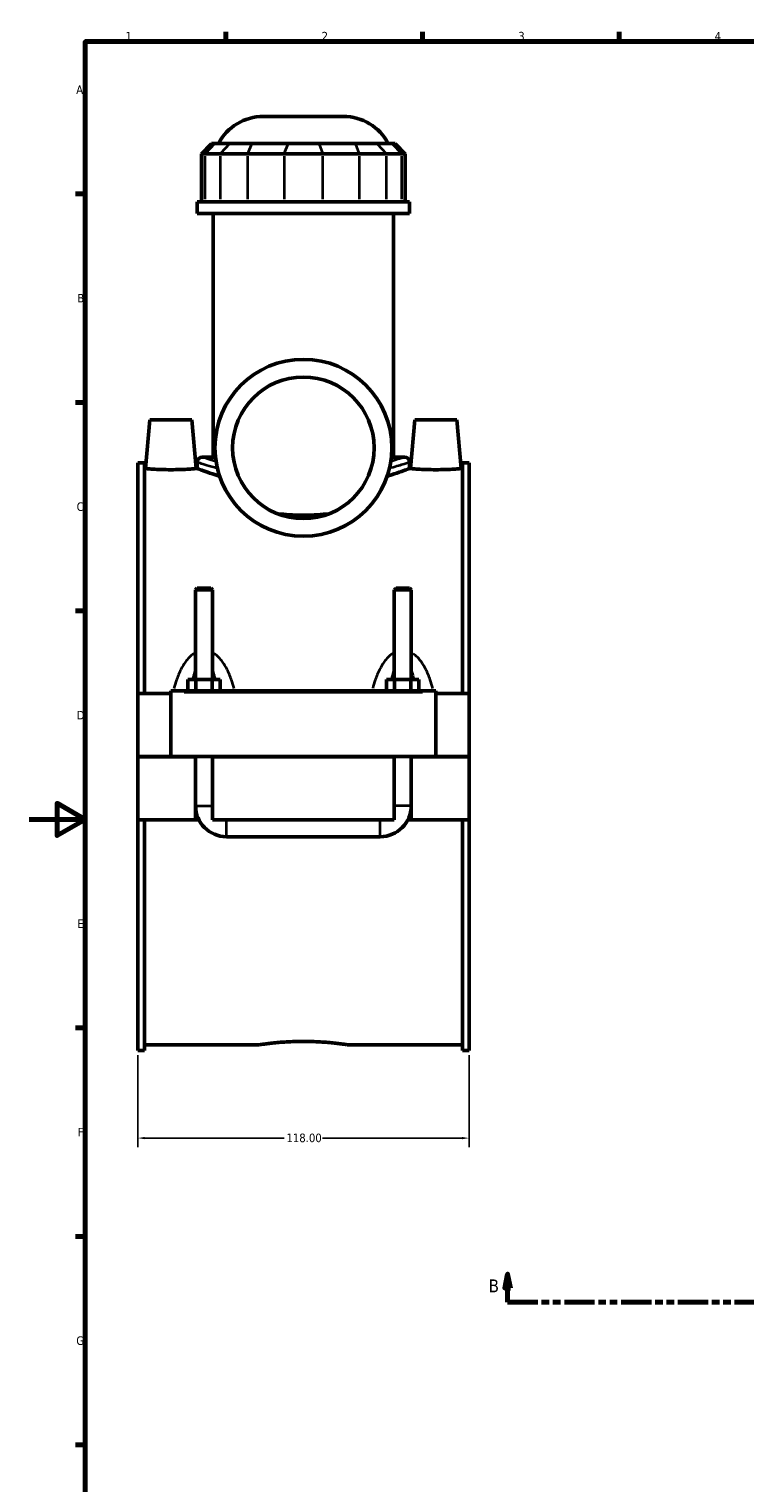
# Model space of a CAD drawing. Header units: millimetres. Extents: x 0 to 898, y -421 to 1009.
# Tile 4 of 7: x 0 to 255, y 61 to 578. Entities that reach past the tile are written whole.
import ezdxf

# ---------------------------------------------------------------- set-up
doc = ezdxf.new("R2010")
doc.units = ezdxf.units.MM
doc.linetypes.add('DOUBLE_DASH_CHAIN', pattern=[1.2403, 0.6614, -0.0827, 0.1654, -0.0827, 0.1654, -0.0827])
for name, color, linetype, lineweight in [('Border (ANSI)', 7, 'Continuous', 70), ('Dimension (ANSI)', 7, 'Continuous', 25), ('Section Line (ANSI)', 7, 'DOUBLE_DASH_CHAIN', 70), ('Visible (ANSI)', 7, 'Continuous', 50), ('Visible Narrow (ANSI)', 7, 'Continuous', 35)]:
    doc.layers.add(name, color=color, linetype=linetype, lineweight=lineweight)
doc.styles.add('Label Text (ANSI)', font='tahoma.ttf')
doc.styles.add('Note Text (ANSI)', font='tahoma.ttf')
doc.dimstyles.new('Default - mm (ANSI)', dxfattribs={"dimtxt": 3.048, "dimasz": 2.5, "dimexe": 3.175, "dimexo": 1.6002, "dimgap": 0.8, "dimtad": 0, "dimtoh": 1, "dimrnd": 1e-08, "dimzin": 4, "dimdsep": 46, "dimtxsty": 'Note Text (ANSI)', "dimcen": 0.09, "dimdle": 10, "dimclrd": 256, "dimclre": 256, "dimclrt": 256, "dimadec": 1, "dimazin": 1, "dimtfac": 1, "dimtofl": 0, "dimtmove": 0, "dimatfit": 3, "dimfxl": 1, "dimtolj": 1, "dimtzin": 4, "dimlwd": -1, "dimlwe": -1, "dimarcsym": 0})

# ---------------------------------------------------------------- blocks, each defined once
blk = doc.blocks.new('Borders Default Border')
at = {"layer": 'Border (ANSI)'}
for p, q in [((70.08, 574), (70.08, 577.45)), ((140.17, 574), (140.17, 577.45)), ((210.25, 574), (210.25, 577.45)), ((20, 519.75), (16.55, 519.75)), ((20, 445.5), (16.55, 445.5)), ((20, 371.25), (16.55, 371.25)), ((20, 222.75), (16.55, 222.75)), ((20, 148.5), (16.55, 148.5)), ((20, 74.25), (16.55, 74.25))]:
    blk.add_line(p, q, dxfattribs=at)
at = {"layer": 'Border (ANSI)', "flags": 128}
for points in [[(20, 20), (20, 574), (821, 574), (821, 20), (20, 20)], [(0, 297), (20, 297), (10, 302.77), (10, 291.23), (20, 297)]]:
    blk.add_lwpolyline(points, dxfattribs=at)
at = {"layer": 'Border (ANSI)', "color": 230, "true_color": 0xff0080, "char_height": 3.05, "attachment_point": 7, "style": 'Note Text (ANSI)'}
for s, insert in [('1', (34.35, 574.4)), ('2', (104.2, 574.4)), ('3', (174.26, 574.34)), ('4', (244.23, 574.4)), ('A', (16.78, 555.35)), ('B', (17.15, 481.1)), ('C', (16.95, 406.8)), ('D', (16.96, 332.6)), ('E', (17.21, 258.35)), ('F', (17.29, 184.1)), ('G', (16.81, 109.79))]:
    blk.add_mtext(s, dxfattribs=dict(at, insert=insert))
blk = doc.blocks.new('2dTransSection0')
at = {"layer": 'Section Line (ANSI)', "linetype": 'Continuous'}
for p, q in [((170.46, 135.1), (169.46, 130.1)), ((170.46, 130.1), (170.46, 135.1)), ((171.46, 130.1), (170.46, 135.1)), ((545.05, 135.1), (544.05, 130.1)), ((545.05, 130.1), (545.05, 135.1)), ((546.05, 130.1), (545.05, 135.1)), ((169.46, 130.1), (171.46, 130.1)), ((170.46, 125.1), (170.46, 130.1)), ((544.05, 130.1), (546.05, 130.1)), ((545.05, 125.1), (545.05, 130.1)), ((170.46, 125.1), (181.08, 125.1)), ((534.44, 125.1), (545.05, 125.1))]:
    blk.add_line(p, q, dxfattribs=at)
at = {"layer": 'Section Line (ANSI)', "linetype": 'DOUBLE_DASH_CHAIN', "ltscale": 16.303146}
blk.add_line((170.46, 125.1), (545.05, 125.1), dxfattribs=at)
at = {"layer": 'Section Line (ANSI)', "linetype": 'Continuous', "flags": 128}
for points in [[(171.46, 130.1), (170.46, 135.1), (169.46, 130.1), (171.46, 130.1)], [(546.05, 130.1), (545.05, 135.1), (544.05, 130.1), (546.05, 130.1)]]:
    blk.add_lwpolyline(points, dxfattribs=at)
at = {"layer": 'Section Line (ANSI)'}
for points in [[(171.46, 130.1), (170.46, 135.1), (169.46, 130.1), (171.46, 130.1)], [(546.05, 130.1), (545.05, 135.1), (544.05, 130.1), (546.05, 130.1)]]:
    blk.add_solid(points, dxfattribs=at)
at = {"layer": 'Section Line (ANSI)', "char_height": 4.57, "attachment_point": 7, "style": 'Label Text (ANSI)'}
for insert in [(163.71, 128.6), (549.01, 128.6)]:
    blk.add_mtext('B', dxfattribs=dict(at, insert=insert))
blk = doc.blocks.new('*D8')
at = {"layer": 'Defpoints', "color": 0, "transparency": 16777216}
for p in [(38.72, 214.68), (156.72, 214.68), (156.72, 183.5)]:
    blk.add_point(p, dxfattribs=at)
at = {"layer": 'Dimension (ANSI)', "transparency": 16777216}
for p, q in [((38.72, 213.08), (38.72, 180.33)), ((156.72, 213.08), (156.72, 180.33)), ((41.22, 183.5), (90.88, 183.5)), ((154.22, 183.5), (104.56, 183.5))]:
    blk.add_line(p, q, dxfattribs=at)
for points in [[(41.22, 183.92), (41.22, 183.09), (38.72, 183.5)], [(154.22, 183.92), (154.22, 183.09), (156.72, 183.5)]]:
    blk.add_solid(points, dxfattribs=at)
at = {"layer": 'Dimension (ANSI)', "color": 230, "true_color": 0xff0080, "transparency": 16777216, "insert": (91.68, 185.1), "char_height": 3.048, "attachment_point": 1, "style": 'Note Text (ANSI)'}
blk.add_mtext('\\A1;118.00', dxfattribs=at)

msp = doc.modelspace()

# ---------------------------------------------------------------- linework, layer by layer
at = {"layer": 'Visible (ANSI)'}
for p, q in [((83.427, 547.333), (112.004, 547.333)), ((64.998, 537.673), (61.398, 534.073)), ((62.769, 534.073), (61.398, 534.073)), ((61.398, 534.073), (61.398, 516.973)), ((62.769, 534.073), (68.133, 534.073)), ((64.998, 537.673), (66.094, 537.673)), ((71.459, 537.673), (66.094, 537.673)), ((77.875, 534.073), (68.133, 534.073)), ((71.459, 537.673), (79.253, 537.673)), ((77.875, 534.073), (90.827, 534.073)), ((92.205, 537.673), (79.253, 537.673)), ((104.604, 534.073), (90.827, 534.073)), ((92.205, 537.673), (103.226, 537.673)), ((116.178, 537.673), (103.226, 537.673)), ((104.604, 534.073), (117.556, 534.073)), ((116.178, 537.673), (123.971, 537.673)), ((127.297, 534.073), (117.556, 534.073)), ((129.336, 537.673), (123.971, 537.673)), ((127.297, 534.073), (132.662, 534.073)), ((129.336, 537.673), (130.432, 537.673)), ((130.432, 537.673), (134.032, 534.073)), ((134.032, 534.073), (132.662, 534.073)), ((134.032, 534.073), (134.032, 516.973)), ((135.515, 516.973), (59.915, 516.973)), ((59.915, 512.833), (59.915, 516.973)), ((135.515, 512.833), (59.915, 512.833)), ((65.585, 426.037), (65.585, 512.833)), ((129.845, 426.037), (129.845, 512.833)), ((135.515, 512.833), (135.515, 516.973)), ((43.015, 439.333), (41.493, 421.933)), ((58.015, 439.333), (43.015, 439.333)), ((58.015, 439.333), (59.538, 421.933)), ((137.415, 439.333), (135.893, 421.933)), ((137.415, 439.333), (152.415, 439.333)), ((152.415, 439.333), (153.938, 421.933)), ((61.715, 426.037), (65.585, 426.037)), ((129.845, 426.037), (133.715, 426.037)), ((38.715, 423.985), (38.715, 341.833)), ((38.715, 423.985), (41.075, 423.985)), ((41.075, 341.833), (41.075, 423.985)), ((41.493, 421.933), (41.075, 421.933)), ((59.915, 421.933), (59.538, 421.933)), ((59.915, 424.237), (59.915, 421.933)), ((135.515, 424.237), (135.515, 421.933)), ((135.893, 421.933), (135.515, 421.933)), ((154.355, 421.933), (153.938, 421.933)), ((154.355, 341.833), (154.355, 423.985)), ((154.355, 423.985), (156.715, 423.985)), ((156.715, 423.985), (156.715, 341.833)), ((59.915, 379.383), (59.315, 378.783)), ((59.315, 378.783), (59.315, 346.833)), ((65.315, 378.783), (59.315, 378.783)), ((59.915, 379.383), (64.715, 379.383)), ((64.715, 379.383), (65.315, 378.783)), ((65.315, 378.783), (65.315, 346.833)), ((130.715, 379.383), (130.115, 378.783)), ((130.115, 346.833), (130.115, 378.783)), ((136.115, 378.783), (130.115, 378.783)), ((130.715, 379.383), (135.515, 379.383)), ((135.515, 379.383), (136.115, 378.783)), ((136.115, 346.833), (136.115, 378.783)), ((38.715, 319.383), (38.715, 341.833)), ((50.515, 341.833), (38.715, 341.833)), ((50.515, 342.333), (50.515, 342.833)), ((144.915, 342.833), (50.515, 342.833)), ((50.515, 319.383), (50.515, 342.333)), ((56.542, 346.833), (59.429, 346.833)), ((56.542, 342.833), (56.542, 346.833)), ((59.429, 346.833), (65.202, 346.833)), ((59.429, 342.833), (59.429, 346.833)), ((65.202, 346.833), (68.089, 346.833)), ((65.202, 342.833), (65.202, 346.833)), ((68.089, 342.833), (68.089, 346.833)), ((127.342, 342.833), (127.342, 346.833)), ((127.342, 346.833), (130.229, 346.833)), ((130.229, 346.833), (136.002, 346.833)), ((130.229, 342.833), (130.229, 346.833)), ((136.002, 346.833), (138.889, 346.833)), ((136.002, 342.833), (136.002, 346.833)), ((138.889, 342.833), (138.889, 346.833)), ((144.915, 342.833), (144.915, 342.333)), ((144.915, 342.333), (144.915, 319.383)), ((156.715, 341.833), (144.915, 341.833)), ((156.715, 341.833), (156.715, 319.383)), ((38.715, 319.383), (50.515, 319.383)), ((38.715, 296.833), (38.715, 319.283)), ((59.315, 319.283), (38.715, 319.283)), ((144.915, 319.383), (50.515, 319.383)), ((59.315, 319.383), (59.315, 319.283)), ((59.315, 296.833), (59.315, 319.283)), ((65.315, 319.383), (65.315, 319.283)), ((130.115, 319.283), (65.315, 319.283)), ((65.315, 319.283), (65.315, 296.833)), ((130.115, 319.283), (130.115, 319.383)), ((130.115, 296.833), (130.115, 319.283)), ((136.115, 319.283), (136.115, 319.383)), ((156.715, 319.283), (136.115, 319.283)), ((136.115, 319.283), (136.115, 296.833)), ((144.915, 319.383), (156.715, 319.383)), ((156.715, 319.283), (156.715, 296.833)), ((59.315, 296.833), (38.715, 296.833)), ((38.715, 296.833), (38.715, 214.681)), ((41.075, 214.681), (41.075, 296.833)), ((60.517, 296.833), (59.315, 296.833)), ((130.115, 296.833), (65.315, 296.833)), ((136.115, 296.833), (134.913, 296.833)), ((156.715, 296.833), (136.115, 296.833)), ((154.355, 214.681), (154.355, 296.833)), ((156.715, 296.833), (156.715, 214.681)), ((70.315, 290.833), (125.115, 290.833)), ((38.715, 214.681), (41.075, 214.681)), ((82.035, 216.733), (41.075, 216.733)), ((154.355, 216.733), (113.395, 216.733)), ((154.355, 214.681), (156.715, 214.681))]:
    msp.add_line(p, q, dxfattribs=at)
for radius in [31.5, 25.2]:
    msp.add_circle((97.715, 429.333), radius, dxfattribs=at)
for centre, radius, start, end in [((83.427, 529.333), 18, 90, 152.39759), ((112.004, 529.333), 18, 27.60241, 90), ((61.715, 424.237), 1.8, 90, 180), ((133.715, 424.237), 1.8, 0, 90), ((70.315, 301.833), 11, 180, 270), ((125.115, 301.833), 11, 270, 0)]:
    msp.add_arc(centre, radius, start, end, dxfattribs=at)
for points, knots in [([(66.415, 425.79), (66.334, 425.814), (66.259, 425.836), (65.781, 425.978), (65.585, 426.037), (65.585, 426.037)], [4.16239063, 4.16239063, 4.16239063, 4.16239063, 4.26484114, 4.26484114, 4.87399881, 4.87399881, 4.87399881, 4.87399881]), ([(129.845, 426.037), (129.845, 426.037), (129.65, 425.978), (129.171, 425.836), (129.096, 425.814), (129.015, 425.79)], [14.62199644, 14.62199644, 14.62199644, 14.62199644, 15.23115411, 15.23115411, 15.33360463, 15.33360463, 15.33360463, 15.33360463]), ([(50.515, 421.533), (49.379, 421.533), (48.168, 421.554), (45.943, 421.63), (44.928, 421.683), (43.329, 421.784), (42.636, 421.837), (41.719, 421.913), (41.493, 421.933), (41.493, 421.933)], [2.7256731, 2.7256731, 2.7256731, 2.7256731, 3.0665339, 3.0665339, 3.4073947, 3.4073947, 3.7479522, 3.7479522, 4.0885096, 4.0885096, 4.0885096, 4.0885096]), ([(59.538, 421.933), (59.538, 421.933), (59.312, 421.913), (58.394, 421.837), (57.702, 421.784), (56.102, 421.683), (55.088, 421.63), (52.863, 421.554), (51.651, 421.533), (50.515, 421.533)], [6.8141826, 6.8141826, 6.8141826, 6.8141826, 7.1547401, 7.1547401, 7.4952975, 7.4952975, 7.8361583, 7.8361583, 8.1770192, 8.1770192, 8.1770192, 8.1770192]), ([(67.863, 419.279), (67.347, 419.433), (66.849, 419.585), (64.988, 420.166), (63.787, 420.567), (61.851, 421.232), (61.115, 421.497), (60.147, 421.847), (59.915, 421.933), (59.915, 421.933)], [3.3497564, 3.3497564, 3.3497564, 3.3497564, 3.5974603, 3.5974603, 4.3165438, 4.3165438, 5.0356272, 5.0356272, 5.7547106, 5.7547106, 5.7547106, 5.7547106]), ([(135.515, 421.933), (135.515, 421.933), (135.284, 421.847), (134.316, 421.497), (133.58, 421.232), (131.644, 420.567), (130.442, 420.166), (128.582, 419.585), (128.084, 419.433), (127.568, 419.279)], [17.2641319, 17.2641319, 17.2641319, 17.2641319, 17.9832154, 17.9832154, 18.7022988, 18.7022988, 19.4213823, 19.4213823, 19.6690862, 19.6690862, 19.6690862, 19.6690862]), ([(144.915, 421.533), (143.779, 421.533), (142.568, 421.554), (140.343, 421.63), (139.328, 421.683), (137.729, 421.784), (137.036, 421.837), (136.119, 421.913), (135.893, 421.933), (135.893, 421.933)], [0, 0, 0, 0, 0.3408608, 0.3408608, 0.6817217, 0.6817217, 1.0222791, 1.0222791, 1.3628365, 1.3628365, 1.3628365, 1.3628365]), ([(153.938, 421.933), (153.938, 421.933), (153.712, 421.913), (152.794, 421.837), (152.102, 421.784), (150.502, 421.683), (149.488, 421.63), (147.263, 421.554), (146.051, 421.533), (144.915, 421.533)], [4.0885096, 4.0885096, 4.0885096, 4.0885096, 4.429067, 4.429067, 4.7696244, 4.7696244, 5.1104853, 5.1104853, 5.4513461, 5.4513461, 5.4513461, 5.4513461]), ([(106.822, 405.837), (105.518, 405.7), (104.176, 405.588), (101.113, 405.406), (99.387, 405.356), (97.715, 405.356), (96.043, 405.356), (94.317, 405.406), (91.255, 405.588), (89.913, 405.7), (88.608, 405.837)], [15.1534526, 15.1534526, 15.1534526, 15.1534526, 15.5486121, 15.5486121, 16.0502511, 16.0502511, 16.0502511, 16.5518902, 16.5518902, 16.9470496, 16.9470496, 16.9470496, 16.9470496]), ([(82.035, 216.733), (82.035, 216.733), (82.13, 216.748), (82.527, 216.808), (82.83, 216.853), (83.631, 216.966), (84.129, 217.034), (85.28, 217.181), (85.933, 217.259), (87.323, 217.41), (88.109, 217.488), (89.82, 217.635), (90.745, 217.704), (92.676, 217.818), (93.683, 217.864), (95.71, 217.924), (96.729, 217.939), (97.715, 217.939)], [7.0997013, 7.0997013, 7.0997013, 7.0997013, 7.3955194, 7.3955194, 7.6913375, 7.6913375, 7.9871556, 7.9871556, 8.2829737, 8.2829737, 8.5787973, 8.5787973, 8.874621, 8.874621, 9.1704447, 9.1704447, 9.4662684, 9.4662684, 9.4662684, 9.4662684]), ([(97.715, 217.939), (98.701, 217.939), (99.721, 217.924), (101.747, 217.864), (102.754, 217.818), (104.686, 217.704), (105.611, 217.635), (107.322, 217.488), (108.108, 217.41), (109.498, 217.259), (110.151, 217.181), (111.301, 217.034), (111.8, 216.966), (112.6, 216.853), (112.903, 216.808), (113.301, 216.748), (113.395, 216.733), (113.395, 216.733)], [0, 0, 0, 0, 0.2958237, 0.2958237, 0.5916473, 0.5916473, 0.887471, 0.887471, 1.1832947, 1.1832947, 1.4791128, 1.4791128, 1.7749309, 1.7749309, 2.070749, 2.070749, 2.3665671, 2.3665671, 2.3665671, 2.3665671])]:
    msp.add_open_spline(points, degree=3, knots=knots, dxfattribs=at)
at = {"layer": 'Visible Narrow (ANSI)'}
for p, q in [((65.928, 537.493), (62.935, 534.253)), ((71.293, 537.493), (68.3, 534.253)), ((79.184, 537.493), (77.944, 534.253)), ((92.136, 537.493), (90.896, 534.253)), ((103.295, 537.493), (104.535, 534.253)), ((116.247, 537.493), (117.487, 534.253)), ((124.137, 537.493), (127.131, 534.253)), ((129.502, 537.493), (132.496, 534.253)), ((62.769, 517.828), (62.769, 533.218)), ((68.133, 533.218), (68.133, 517.828)), ((77.875, 517.828), (77.875, 533.218)), ((90.827, 533.218), (90.827, 517.828)), ((104.604, 517.828), (104.604, 533.218)), ((117.556, 533.218), (117.556, 517.828)), ((127.297, 517.828), (127.297, 533.218)), ((132.662, 533.218), (132.662, 517.828)), ((55.235, 342.333), (140.195, 342.333)), ((59.352, 301.833), (65.278, 301.833)), ((136.078, 301.833), (130.152, 301.833)), ((70.315, 290.87), (70.315, 296.796)), ((125.115, 290.87), (125.115, 296.796))]:
    msp.add_line(p, q, dxfattribs=at)
for points, knots in [([(66.135, 424.579), (64.274, 425.156), (62.958, 425.608), (61.958, 425.953), (61.777, 426.014), (61.73, 426.031)], [15.4235969, 15.4235969, 15.4235969, 15.4235969, 16.609644, 16.609644, 17.1536957, 17.1536957, 17.1536957, 17.1536957]), ([(133.701, 426.032), (133.607, 425.997), (133.001, 425.785), (131.223, 425.192), (130.345, 424.905), (129.295, 424.579)], [28.8458254, 28.8458254, 28.8458254, 28.8458254, 29.9068958, 29.9068958, 30.5759564, 30.5759564, 30.5759564, 30.5759564]), ([(59.936, 424.229), (59.993, 424.211), (60.181, 424.15), (61.39, 423.761), (63.297, 423.146), (66.153, 422.35), (66.269, 422.318), (66.386, 422.285)], [-17.1356934, -17.1356934, -17.1356934, -17.1356934, -16.609644, -16.609644, -15.1427439, -15.1427439, -15.0815532, -15.0815532, -15.0815532, -15.0815532]), ([(129.045, 422.285), (130.982, 422.82), (132.529, 423.291), (134.746, 423.983), (135.379, 424.191), (135.495, 424.23)], [-30.9179894, -30.9179894, -30.9179894, -30.9179894, -29.9068958, -29.9068958, -28.8638271, -28.8638271, -28.8638271, -28.8638271]), ([(58.639, 356.012), (58.037, 355.617), (57.484, 355.147), (56.506, 354.146), (56.075, 353.623), (55.079, 352.246), (54.557, 351.359), (53.488, 349.24), (52.978, 347.984), (52.193, 345.694), (51.89, 344.672), (51.619, 343.637)], [-2.3056687, -2.3056687, -2.3056687, -2.3056687, -2.0912909, -2.0912909, -1.8920596, -1.8920596, -1.5929208, -1.5929208, -1.2040403, -1.2040403, -0.9010752, -0.9010752, -0.9010752, -0.9010752]), ([(73.011, 343.637), (72.741, 344.672), (72.438, 345.694), (71.652, 347.984), (71.143, 349.24), (70.073, 351.359), (69.551, 352.246), (68.556, 353.623), (68.125, 354.146), (67.147, 355.147), (66.594, 355.617), (65.992, 356.012)], [-4.4907948, -4.4907948, -4.4907948, -4.4907948, -4.1878297, -4.1878297, -3.7989492, -3.7989492, -3.4998104, -3.4998104, -3.3005791, -3.3005791, -3.0862013, -3.0862013, -3.0862013, -3.0862013]), ([(129.439, 356.012), (128.837, 355.617), (128.284, 355.147), (127.306, 354.146), (126.875, 353.623), (125.879, 352.246), (125.357, 351.359), (124.287, 349.24), (123.778, 347.984), (122.993, 345.694), (122.69, 344.672), (122.419, 343.637)], [-2.30634, -2.30634, -2.30634, -2.30634, -2.0919614, -2.0919614, -1.8927285, -1.8927285, -1.5935881, -1.5935881, -1.2047056, -1.2047056, -0.9017465, -0.9017465, -0.9017465, -0.9017465]), ([(143.811, 343.637), (143.541, 344.672), (143.238, 345.694), (142.452, 347.984), (141.943, 349.24), (140.873, 351.359), (140.351, 352.246), (139.356, 353.623), (138.925, 354.146), (137.947, 355.147), (137.394, 355.617), (136.792, 356.012)], [-4.4914661, -4.4914661, -4.4914661, -4.4914661, -4.188507, -4.188507, -3.7996246, -3.7996246, -3.5004842, -3.5004842, -3.3012513, -3.3012513, -3.0868726, -3.0868726, -3.0868726, -3.0868726]), ([(58.409, 347.009), (58.463, 347.245), (58.519, 347.478), (58.779, 348.511), (59.004, 349.284), (59.26, 350.007)], [1.51068866, 1.51068866, 1.51068866, 1.51068866, 1.5929208, 1.5929208, 1.87807199, 1.87807199, 1.87807199, 1.87807199]), ([(65.371, 350.007), (65.626, 349.284), (65.851, 348.511), (66.111, 347.478), (66.167, 347.245), (66.222, 347.009)], [3.51379801, 3.51379801, 3.51379801, 3.51379801, 3.79894921, 3.79894921, 3.88118134, 3.88118134, 3.88118134, 3.88118134]), ([(129.209, 347.009), (129.263, 347.245), (129.319, 347.478), (129.579, 348.511), (129.804, 349.284), (130.06, 350.007)], [1.51135997, 1.51135997, 1.51135997, 1.51135997, 1.59358808, 1.59358808, 1.87874331, 1.87874331, 1.87874331, 1.87874331]), ([(136.171, 350.007), (136.426, 349.284), (136.651, 348.511), (136.911, 347.478), (136.967, 347.245), (137.022, 347.009)], [3.51446933, 3.51446933, 3.51446933, 3.51446933, 3.79962455, 3.79962455, 3.88185266, 3.88185266, 3.88185266, 3.88185266])]:
    msp.add_open_spline(points, degree=3, knots=knots, dxfattribs=at)

# ---------------------------------------------------------------- block references
msp.add_blockref('Borders Default Border', (0, 0))
at = {"layer": 'Section Line (ANSI)'}
msp.add_blockref('2dTransSection0', (0, 0), dxfattribs=at)

# ---------------------------------------------------------------- dimensions: what is measured, and where the dimension line sits
at = {"layer": 'Dimension (ANSI)'}
dim = msp.add_linear_dim(base=(156.715, 183.504), p1=(38.715, 214.681), p2=(156.715, 214.681), dimstyle='Default - mm (ANSI)', override={"dimtoh": 0, "dimdec": 2, "dimtp": 0, "dimtm": 0, "dimtdec": 2, "dimatfit": 1}, dxfattribs=at)
dim.commit()
dim.dimension.update_dxf_attribs({"geometry": '*D8', "text_midpoint": (97.715, 183.504), "dimtype": 160})

doc.saveas('drawing.dxf')
